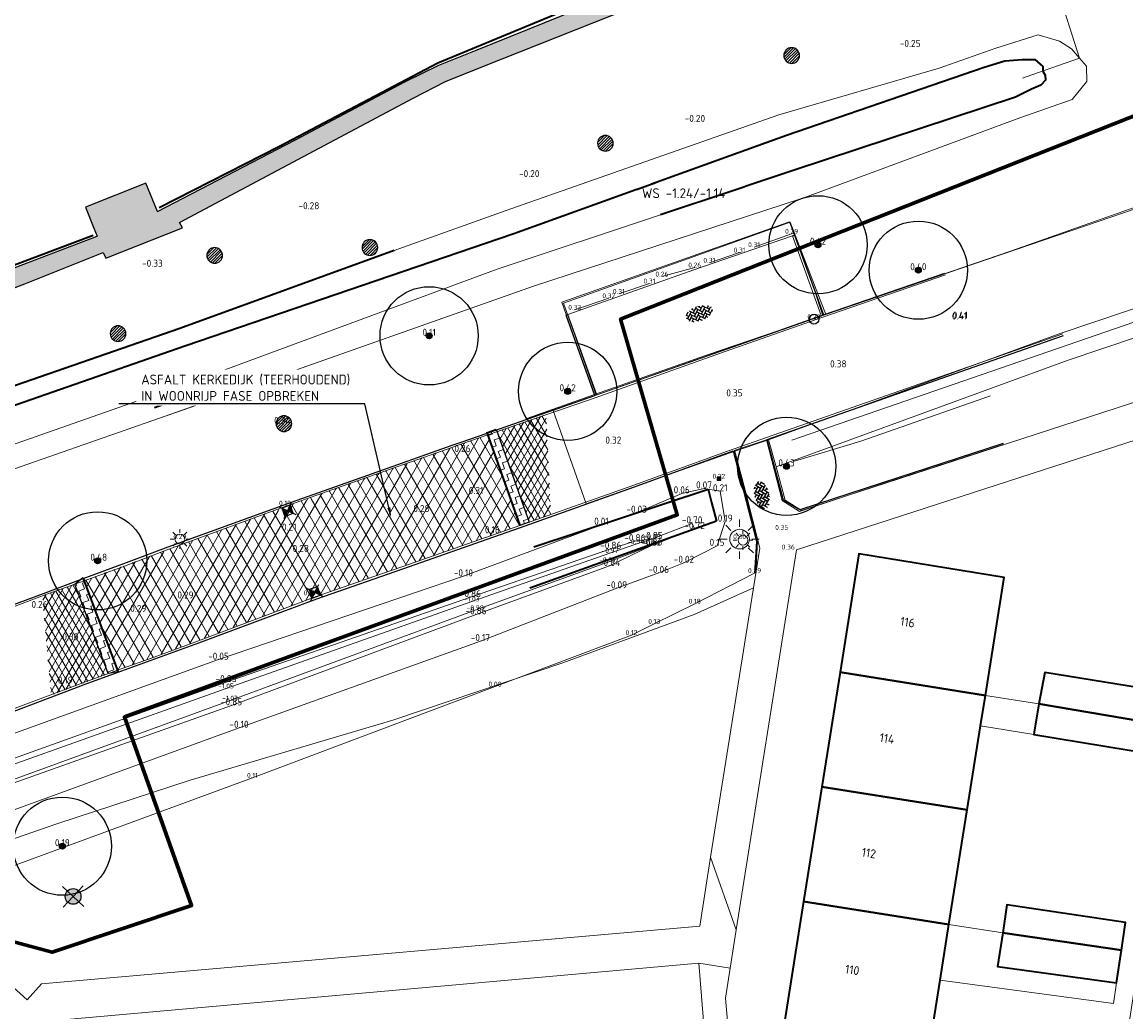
# Model space of a CAD drawing. Header units: metres. Extents: x 108651 to 109770, y 520801 to 521818.
# Tile 23 of 66: x 109385 to 109441, y 521084 to 521134. Entities that reach past the tile are written whole.
import ezdxf
from ezdxf import colors
from ezdxf.entities.mleader import LeaderData, LeaderLine
from ezdxf.enums import TextEntityAlignment as Align
from ezdxf.math import Vec2, Vec3

# ---------------------------------------------------------------- set-up
doc = ezdxf.new("R2010")
doc.units = ezdxf.units.M
for name, color, linetype, lineweight in [('B-GV-GR-BOOM-S', 253, 'Continuous', 25), ('B-WA-WH-WATERLIJN-G', 253, 'Continuous', 18), ('B-WE-GK-BESCHOEIING-G', 253, 'OB-BESCHOEIING-BLOK', 35), ('B-WE-GW-DEPOT-G', 253, 'Continuous', 25), ('B-WE-GW-WATERGANG_BODEM-G', 253, 'Continuous', 18), ('B-WE-GW-WATERGANG_GREPPEL_INSTEEK-G', 253, 'Continuous', 18), ('B-WE-GW-WATERGANG_INSTEEK-G', 253, 'Continuous', 18), ('B-WE-GW-WATERGANG_SLOOT-G', 253, 'Continuous', 18), ('B-WE-IE-MEUBILAIR_WEGMEUBILAIR_PAAL-KUNSTSTOF-S', 253, 'Continuous', 0), ('B-WE-IE-MEUBILAIR_WEGMEUBILAIR_PARKEERMAATREGEL-S', 253, 'Continuous', 0), ('B-WE-IE-TERREINAFSCHEIDING_KUNSTMATIG_HEKWERK-G', 253, 'IE-TERREINAFSCHEIDING_KUNSTMATIG-SO', 18), ('B-WE-IE-TERREINAFSCHEIDING_KUNSTMATIG_HEKWERK_RASTER-G', 253, 'IE-TERREINAFSCHEIDING_KUNSTMATIG-SO', 18), ('B-WE-KL-ET_LS_OV_LICHTMAST-S', 253, 'Continuous', 25), ('B-WE-OB-BEKLEDING_ASFALT-A-200', 253, 'Continuous', 18), ('B-WE-OG-BEBOUWING-GV', 253, 'Continuous', 35), ('B-WE-OG-BEBOUWING-T18', 253, 'Continuous', 18), ('B-WE-OG-BEBOUWING_LUIFEL-GV', 253, 'Continuous', 18), ('B-WE-OG-BEBOUWING_OVERBOUWING-GV', 253, 'Continuous', 18), ('B-WE-OG-TERREIN_CULTUURSCHEIDING-GV', 253, 'Continuous', 18), ('B-WE-OG-TERREIN_ERF-GV', 253, 'Continuous', 18), ('B-WE-RI-HWA-T25', 253, 'Continuous', 25), ('B-WE-RI-HWA_STRAATKOLK-S', 253, 'Continuous', 25), ('B-WE-VH-KANTVERHARDING-G', 253, 'Continuous', 18), ('B-WE-VH-VERHARDING_ACHTERKANTBAND-G', 253, 'Continuous', 25), ('B-WE-VH-VERHARDING_ASFALT-G', 253, 'Continuous', 18), ('B-WE-VH-VERHARDING_ASFALT-GV', 253, 'Continuous', 18), ('B-WE-VH-VERHARDING_BETONSTRAATSTEEN-GV', 253, 'Continuous', 18), ('B-WE-VH-VERHARDING_BETONSTRAATSTEEN-S', 253, 'Continuous', 25), ('B-WE-VH-VERHARDING_OPEN-G', 253, 'Continuous', 18), ('B-WE-VH-VERHARDING_STRAATBAKSTEEN-GV', 253, 'Continuous', 18), ('B-XX-IE-TERREINAFSCHEIDING_KUNSTMATIG_HEKWERK-G', 253, 'IE-TERREINAFSCHEIDING-KUNSTMATIG', 18), ('B-XX-OG-HOOGTELIJN-G', 253, 'Continuous', 18), ('N-WE-KG-WERKGRENS_FASE 3A-G', 10, 'XX-WERKGRENS_CIRCEL', 70), ('N-WE-VH-KANTVERHARDING-G', 4, 'Continuous', 35), ('N-WE-VH-VERHARDING_ASFALT_FREESVAK-A-200', 7, 'Continuous', 18), ('N-WE-VH-VERHARDING_ASFALT_FREESVAK-G', 7, 'Continuous', 25), ('V-WE-GR-DOORWORTELBARE RUIMTE-S', 80, 'Continuous', 25), ('V-WE-GW-WATERGANG_GREPPEL_INSTEEK-G', 253, 'Continuous', 35), ('V-WE-GW-WATERGANG_SLOOT-G', 253, 'Continuous', 35), ('V-WE-IE-TERREINAFSCHEIDING_KUNSTMATIG_HEKWERK_RASTER-G', 30, 'V-IE-TERREINAFSCHEIDING_KUNSTMATIG-SO', 35), ('V-WE-RI-HWA-T25', 7, 'Continuous', 25), ('V-WE-RI-HWA_KOLK_STRAATKOLK-S-200', 150, 'Continuous', 25), ('V-WE-RI-PUT-S-200', 7, 'Continuous', 25), ('V-WE-VH-KANTVERHARDING-G', 4, 'Continuous', 25), ('V-WE-VH-VERHARDING_OPEN_TEGEL_300X300-A-200', 7, 'Continuous', 18), ('X-XX-AL-T18', 253, 'Continuous', 18)]:
    doc.layers.add(name, color=color, linetype=linetype, lineweight=lineweight)
for name, color, linetype in [('B-WE-GW-WATERGANG_BODEM-G-HGT', 253, 'Continuous'), ('B-WE-IE-MEUBILAIR_WEGMEUBILAIR_PAAL-KUNSTSTOF-S-HGT', 253, 'Continuous'), ('B-WE-IE-MEUBILAIR_WEGMEUBILAIR_PARKEERMAATREGEL-S-HGT', 253, 'Continuous'), ('B-WE-KL-ET_LS_OV_LICHTMAST-S-HGT', 253, 'Continuous'), ('B-WE-RI-HWA_STRAATKOLK-S-HGT', 253, 'Continuous'), ('B-WE-RI-PUT_INSPECTIE-S-HGT', 253, 'Continuous'), ('B-XX-OG-HOOGTELIJN-G-HGT', 253, 'Continuous')]:
    doc.layers.add(name, color=color, linetype=linetype)
doc.layers.add('V-WE-VH-KANTOPSLUITING_TROTTOIRBAND-G', color=6, linetype='V-VH-TROTTOIRBAND-SO', lineweight=25, true_color=0xff00ff)
doc.layers.add('V-WE-VH-VERHARDING_VLOEISTOFDICHT_ASFALT-A-200', color=7, linetype='Continuous', lineweight=18, true_color=0x0099cc)
doc.styles.add('ISOCP', font='isocp.shx', dxfattribs={"width": 0.8})
doc.styles.add('NLCS-ISO', font='NLCS-ISO.ttf')
doc.styles.add('NLCS-ISO-M200-T18', font='NLCS-ISO.ttf', dxfattribs={"height": 0.36})
doc.styles.add('NLCS-ISO-M200-T25', font='NLCS-ISO.ttf', dxfattribs={"height": 0.5})
doc.styles.add('NLCS-ISO-M250-T18', font='NLCS-ISO.ttf', dxfattribs={"height": 0.45})
doc.linetypes.add('IE-TERREINAFSCHEIDING-KUNSTMATIG', pattern='A,4,[82,NLCS.SHX,S=0.75,R=90,X=0,Y=0],4,-2', length=10)
doc.linetypes.add('IE-TERREINAFSCHEIDING_KUNSTMATIG-SO', pattern='A,4,[82,NLCS.SHX,S=0.75,R=90,X=0,Y=0],4,-2', length=10)
doc.linetypes.add('OB-BESCHOEIING-BLOK', pattern='A,6,-1,[152,NLCS.SHX,S=2,R=0,X=-1,Y=0]', length=7)
doc.linetypes.add('V-IE-TERREINAFSCHEIDING_KUNSTMATIG-SO', pattern='A,2,[24,NLCS.SHX,S=0.6,R=0,X=-1,Y=0],2,[82,NLCS.SHX,S=0.75,R=90,X=0,Y=0],2,[24,NLCS.SHX,S=0.6,R=0,X=1,Y=0],2,-2', length=10)
doc.linetypes.add('V-VH-TROTTOIRBAND-SO', pattern='A,2.5,[24,NLCS.SHX,S=1,R=0,X=0,Y=0],2.5,-2,2,-2,2,-2', length=15)
doc.linetypes.add('XX-WERKGRENS_CIRCEL', pattern='A,10,-2.5,[69,NLCS.SHX,S=1,R=0,X=0,Y=0],-2.5', length=15)
pattern_1 = [(20, (0, 0), (0.1867726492, 0.40053523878), [0.3125, -0.3125]), (110, (0.29365, 0.10688), (-0.40053523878, 0.1867726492), [0.3125, -0.3125])]

# ---------------------------------------------------------------- blocks, each defined once
blk = doc.blocks.new('SKL-ET_OV_LICHTMAST-SO')
at = {"color": 0, "linetype": 'ByBlock', "lineweight": 18}
for points in [[(-1.41, 1.41), (-0.88, 0.88)], [(0, 2), (0, 1.25)], [(0.88, 0.88), (1.41, 1.41)], [(-1.25, 0), (-2, 0)], [(2, 0), (1.25, 0)], [(-1.41, -1.41), (-0.88, -0.88)], [(0.88, -0.88), (1.41, -1.41)], [(0, -1.25), (0, -2)]]:
    blk.add_lwpolyline(points, dxfattribs=at)
blk.add_circle((0, 0), 1, dxfattribs=at)
blk = doc.blocks.new('STRAATKOLK', base_point=(109085.079, 521176.504))
at = {"layer": 'B-WE-RI-HWA_STRAATKOLK-S'}
blk.add_circle((109085.079, 521176.504), 0.5, dxfattribs=at)
blk = doc.blocks.new('SGR-BOOM_01')
h = blk.add_hatch(color=256)
edge = h.paths.add_edge_path()
edge.add_arc((0, 0), 0.15, 0, 360)
for radius in [2.5, 0.15, 0.045]:
    blk.add_circle((0, 0), radius)
blk = doc.blocks.new('SIE-WEG_PAAL_KUNSTSTOF')
for p, q in [((-0.19, 0.19), (0.19, -0.19)), ((0.19, 0.19), (-0.19, -0.19))]:
    blk.add_line(p, q)
at = {"flags": 128}
for points in [[(-0.19, -0.19), (0.19, -0.19), (0.19, 0.19), (-0.19, 0.19)], [(-0.09, 0.09), (0.09, 0.09), (0.09, -0.09), (-0.09, -0.09)]]:
    blk.add_lwpolyline(points, close=True, dxfattribs=at)
blk = doc.blocks.new('SVH-BSS_KEIFORMAAT_KEPER-SO')
at = {"ltscale": 0.1}
for p, q in [((-1.33, 0.22), (-1.11, 0)), ((-1.3, 0.19), (-1.01, 0.48)), ((-1.3, -0.19), (-0.74, 0.37)), ((-1.2, -0.46), (-0.74, 0)), ((-1.14, 0.4), (-1.11, 0.37)), ((-0.93, 0.19), (-0.37, -0.37)), ((-0.9, 0.53), (-0.37, 0)), ((-0.62, 0.62), (-0.37, 0.37)), ((-0.56, 0.19), (-0.05, 0.69)), ((-0.56, 0.56), (-0.46, 0.65)), ((-0.56, -0.19), (0, 0.37)), ((-0.56, -0.56), (0, 0)), ((-0.19, 0.56), (0.37, 0)), ((-0.19, 0.19), (0.37, -0.37)), ((0.05, 0.69), (0.37, 0.37)), ((0.19, 0.56), (0.3, 0.67)), ((0.19, 0.19), (0.61, 0.61)), ((0.19, -0.19), (0.74, 0.37)), ((0.19, -0.56), (0.74, 0)), ((0.56, 0.56), (1.11, 0)), ((0.56, 0.19), (1.11, -0.37)), ((0.93, 0.19), (1.13, 0.38)), ((0.93, -0.19), (1.31, 0.2)), ((1.06, 0.43), (1.11, 0.37)), ((1.3, 0.19), (1.35, 0.14)), ((-1.43, -0.05), (-1.11, -0.37)), ((-0.97, -0.6), (-0.74, -0.37)), ((-0.93, -0.19), (-0.37, -0.74)), ((-0.93, -0.56), (-0.82, -0.67)), ((-0.4, -0.77), (0, -0.37)), ((-0.19, -0.19), (0.37, -0.74)), ((-0.19, -0.56), (0.05, -0.8)), ((-0.05, -0.8), (0, -0.74)), ((0.34, -0.77), (0.74, -0.37)), ((0.56, -0.19), (0.96, -0.59)), ((0.56, -0.56), (0.7, -0.7)), ((0.93, -0.56), (1.39, -0.09)), ((1.3, -0.19), (1.35, -0.24))]:
    blk.add_line(p, q, dxfattribs=at)
at = {"style": 'NLCS-ISO'}
blk.add_attdef('FORMAAT', text='', height=0.45, dxfattribs=at).set_placement((-1.46, -0.05), align=Align.MIDDLE_RIGHT)
blk.add_attdef('KLEUR', text='', height=0.45, dxfattribs=at).set_placement((1.46, -0.05), align=Align.MIDDLE_LEFT)
at = {"style": 'NLCS-ISO', "flags": 1}
blk.add_attdef('FUNCTIE', text='', height=0.45, dxfattribs=at).set_placement((0.03, -0.9), align=Align.MIDDLE_CENTER)
blk = doc.blocks.new('V-SRI-PUT_HWA_KUNSTSTOF-SO')
h = blk.add_hatch(color=256)
h.dxf.hatch_style = 1
h.paths.add_polyline_path([(2, 0, 1), (-2, 0, 1)])
for p, q in [((-2.65, -2.65), (2.65, 2.65)), ((2.65, -2.65), (-2.65, 2.65))]:
    blk.add_line(p, q)
blk.add_circle((0, 0), 2)
blk = doc.blocks.new('V-SRI-KOLK_STRAAT_01-SO')
h = blk.add_hatch(color=256)
h.dxf.hatch_style = 1
h.paths.add_polyline_path([(0, 1.125), (-1.125, 2.25), (-1.125, 0)])
h.paths.add_polyline_path([(1.125, 2.25), (0, 1.125), (1.125, 0)])
for p, q in [((-1.625, -0.5), (1.625, 2.75)), ((1.625, -0.5), (-1.625, 2.75)), ((-1.125, 0), (1.125, 2.25)), ((1.125, 0), (-1.125, 2.25))]:
    blk.add_line(p, q)
blk.add_lwpolyline([(-1.125, 0), (1.125, 0), (1.125, 2.25), (-1.125, 2.25)], close=True)
blk = doc.blocks.new('SGR-DOORWORTELBARE RUIMTE')
for p, q in [((-1.99, 0.21), (-0.21, 1.99)), ((-1.95, -0.45), (0.45, 1.95)), ((-1.75, -0.96), (0.96, 1.75)), ((-1.45, -1.37), (1.37, 1.45)), ((-1.07, -1.69), (1.69, 1.07)), ((-0.58, -1.91), (1.91, 0.58)), ((0.04, -2), (2, -0.04)), ((1.04, -1.71), (1.71, -1.04))]:
    blk.add_line(p, q)
at = {"extrusion": (0, 0, -1)}
blk.add_arc((0, 0), 2, 0, 360, dxfattribs=at)

msp = doc.modelspace()

# ---------------------------------------------------------------- hatches: boundary and pattern name
at = {"layer": 'B-WE-OB-BEKLEDING_ASFALT-A-200'}
h = msp.add_hatch(dxfattribs=at)
h.set_pattern_fill('AVH-ASFALT-SO', color=256, scale=0.3, pattern_type=2)
h.set_pattern_definition([(60, (1.7007, 0.60995), (-0.25980762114, 0.15), []), (120, (1.7007, 0.60995), (-0.25980762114, -0.15), [])])
h.paths.add_polyline_path([(109411.515, 521109.052), (109411.26, 521114.139), (109408.773, 521113.259), (109410.401, 521108.658)])
h = msp.add_hatch(dxfattribs=at)
h.set_pattern_fill('AVH-ASFALT-SO', color=256, scale=0.3, pattern_type=2)
h.set_pattern_definition([(60, (1.90946, 0.69212), (-0.25980762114, 0.15), []), (120, (1.90946, 0.69212), (-0.25980762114, -0.15), [])])
h.paths.add_polyline_path([(109387.28, 521105.505), (109385.626, 521104.875), (109386.069, 521099.841), (109388.973, 521100.937)])
at = {"layer": 'N-WE-VH-VERHARDING_ASFALT_FREESVAK-A-200'}
h = msp.add_hatch(dxfattribs=at)
h.set_pattern_fill('AVH-ASFALT_FREESVAK-SO', color=256, scale=0.2, angle=20, pattern_type=2)
h.set_pattern_definition(pattern_1)
h.paths.add_polyline_path([(109408.729, 521113.384), (109410.404, 521108.651), (109409.933, 521108.484), (109408.258, 521113.217)])
h = msp.add_hatch(dxfattribs=at)
h.set_pattern_fill('AVH-ASFALT_FREESVAK-SO', color=256, scale=0.2, angle=20, pattern_type=2)
h.set_pattern_definition(pattern_1)
h.paths.add_polyline_path([(109388.978, 521100.939), (109387.274, 521105.503), (109387.686, 521105.829), (109389.478, 521101.031)])
at = {"layer": 'V-WE-VH-VERHARDING_OPEN_TEGEL_300X300-A-200'}
h = msp.add_hatch(dxfattribs=at)
h.set_pattern_fill('AVH-TEGEL_300X300_HALFST-SO', color=256, scale=0.2, angle=22, pattern_type=2)
h.set_pattern_definition([(22, (0, 0), (0.44392833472, 0.50291911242), [0.6, -0.6]), (112, (0, 0), (-0.55631031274, -0.22476395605), [])])
h.paths.add_polyline_path([(109339.266, 521186.184), (109340.632, 521182.498), (109323.4, 521175.722), (109307.539, 521169.578), (109304.449, 521168.362), (109307.881, 521158.361), (109310.909, 521149.103), (109311.684, 521146.722), (109312.345, 521144.715), (109313.505, 521141.612), (109316.186, 521134.489), (109318.583, 521128.256), (109319.508, 521125.803), (109320.258, 521124.257), (109321.728, 521121.182), (109323.374, 521117.833), (109330.485, 521102.784), (109345.428, 521108.268), (109354.161, 521111.439), (109355.945, 521112.078), (109357.475, 521112.452), (109363.525, 521113.929), (109370.69, 521115.685), (109370.779, 521115.365), (109375.628, 521117.066), (109375.542, 521117.358), (109378.772, 521118.532), (109380.897, 521119.349), (109384.737, 521120.795), (109388.723, 521122.39), (109388.849, 521122.103), (109392.755, 521123.635), (109392.611, 521123.918), (109398.92, 521127.276), (109404.497, 521130.242), (109406.148, 521131.094), (109408.048, 521131.849), (109421.322, 521137.139), (109431.26, 521141.09), (109427.134, 521155.169), (109424.429, 521164.315), (109424.147, 521165.338), (109423.783, 521166.308), (109423.381, 521167.483), (109420.577, 521174.872), (109417.793, 521182.286), (109417.36, 521183.37), (109417.105, 521184.12), (109416.758, 521184.894), (109416.268, 521185.873), (109412.132, 521194.496), (109408.408, 521202.167), (109408.974, 521202.405), (109406.216, 521208.115), (109396.31, 521204.387), (109396.485, 521203.881), (109393.602, 521202.806), (109393.392, 521203.506), (109380.331, 521198.47), (109371.163, 521194.985), (109370.022, 521197.976)])
h.paths.add_polyline_path([(109352.59, 521186.062), (109361.372, 521189.462), (109370.644, 521193.022), (109381.666, 521197.31), (109393.466, 521201.842), (109397.223, 521203.312), (109405.305, 521206.452), (109411.358, 521194.029), (109415.445, 521185.467), (109415.951, 521184.409), (109416.327, 521183.602), (109416.65, 521182.582), (109419.741, 521174.516), (109422.551, 521167.041), (109423.106, 521165.457), (109423.449, 521164.483), (109426.328, 521154.749), (109430.118, 521141.68), (109420.996, 521138.067), (109407.674, 521132.663), (109405.809, 521131.923), (109404.073, 521131.074), (109398.48, 521128.107), (109391.481, 521124.47), (109390.885, 521125.915), (109387.819, 521124.685), (109388.241, 521123.627), (109388.408, 521123.208), (109384.32, 521121.647), (109380.692, 521120.251), (109378.412, 521119.414), (109373.988, 521117.817), (109373.8, 521118.312), (109375.863, 521119.056), (109375.515, 521119.984), (109373.425, 521119.267), (109370.286, 521118.116), (109370.72, 521116.949), (109370.828, 521116.66), (109363.261, 521114.805), (109357.279, 521113.374), (109355.733, 521112.956), (109353.86, 521112.331), (109345.041, 521109.133), (109331.061, 521104.014), (109324.102, 521118.464), (109322.586, 521121.594), (109321.147, 521124.637), (109320.396, 521126.165), (109319.419, 521128.665), (109317.064, 521134.8), (109314.414, 521142.025), (109313.277, 521145.081), (109312.599, 521147.066), (109311.808, 521149.441), (109308.785, 521158.734), (109305.733, 521167.952), (109323.864, 521174.871), (109341.866, 521181.882)], flags=16)
at = {"layer": 'V-WE-VH-VERHARDING_VLOEISTOFDICHT_ASFALT-A-200'}
h = msp.add_hatch(dxfattribs=at)
h.set_pattern_fill('AVH-ASFALT-SO', color=256, scale=0.5, pattern_type=2)
h.set_pattern_definition([(60, (0, 0), (-0.4330127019, 0.25), []), (120, (0, 0), (-0.4330127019, -0.25), [])])
edge = h.paths.add_edge_path()
edge.add_line((109408.302, 521113.092), (109409.933, 521108.484))
edge.add_line((109409.933, 521108.484), (109399.252, 521104.741))
edge.add_line((109399.252, 521104.741), (109397.961, 521104.253))
edge.add_line((109397.961, 521104.253), (109389.446, 521101.108))
edge.add_line((109389.446, 521101.108), (109387.745, 521105.672))
edge.add_arc((109683.071, 520319.7), 839.625, 109.102075, 110.593522, ccw=False)

# ---------------------------------------------------------------- linework, layer by layer
at = {"layer": 'B-WA-WH-WATERLIJN-G'}
for points in [[(109414.558, 521107.295), (109415.785, 521107.681), (109416.667, 521107.798), (109418.699, 521108.586), (109418.825, 521108.304), (109416.641, 521107.459), (109414.501, 521106.423), (109407.702, 521103.957), (109395.255, 521099.324), (109382.836, 521094.902)], [(109414.558, 521107.295), (109407.415, 521104.834), (109394.979, 521100.506), (109382.82, 521096.136), (109379.604, 521094.704), (109379.412, 521094.331), (109379.736, 521093.929), (109380.196, 521094.015), (109382.836, 521094.902)]]:
    msp.add_lwpolyline(points, dxfattribs=at)
at = {"layer": 'B-WE-GK-BESCHOEIING-G', "flags": 128}
for points in [[(109410.641, 521107.4), (109419.516, 521110.338)], [(109419.516, 521110.338), (109419.692, 521109.654)], [(109419.516, 521110.338), (109419.692, 521109.655)], [(109419.692, 521109.655), (109419.937, 521108.704)], [(109419.937, 521108.704), (109410.434, 521105.296)]]:
    msp.add_lwpolyline(points, dxfattribs=at)
at = {"layer": 'B-WE-GW-DEPOT-G', "flags": 128}
msp.add_lwpolyline([(109408.258, 521113.217), (109409.933, 521108.484)], dxfattribs=at)
at = {"layer": 'B-WE-GW-WATERGANG_BODEM-G'}
for points in [[(109415.829, 521107.535), (109416.667, 521107.798), (109416.641, 521107.459), (109414.402, 521106.617), (109407.662, 521104.169), (109395.179, 521099.563), (109382.839, 521095.068)], [(109415.829, 521107.535), (109414.519, 521107.074), (109407.485, 521104.619), (109394.976, 521100.187), (109382.828, 521095.859), (109379.672, 521094.505), (109379.732, 521094.176), (109382.839, 521095.068)]]:
    msp.add_lwpolyline(points, dxfattribs=at)
at = {"layer": 'B-WE-GW-WATERGANG_GREPPEL_INSTEEK-G'}
for points in [[(109424.26, 521125.137), (109424.529, 521125.225), (109435.386, 521129.248), (109438.045, 521130.173), (109438.78, 521131.072), (109438.788, 521131.082), (109438.78, 521131.868), (109438.418, 521132.284), (109438.013, 521132.746), (109437.402, 521133.151), (109436.316, 521133.469), (109434.169, 521132.787), (109431.268, 521131.775), (109423.116, 521129.4), (109409.47, 521124.606), (109403.532, 521122.493)], [(109396.262, 521115.593), (109410.625, 521120.669), (109424.26, 521125.137)], [(109391.542, 521113.93), (109392.866, 521114.393), (109396.262, 521115.593)], [(109396.262, 521115.593), (109391.542, 521113.93)], [(109331.572, 521092.034), (109352.052, 521100.026), (109361.801, 521103.535), (109391.542, 521113.93)]]:
    msp.add_lwpolyline(points, dxfattribs=at)
at = {"layer": 'B-WE-GW-WATERGANG_INSTEEK-G'}
for points in [[(109415.877, 521109.134), (109418.171, 521110.118), (109419.306, 521110.368), (109420.132, 521110.222), (109420.386, 521108.681), (109419.968, 521107.445), (109418.286, 521106.581), (109416.998, 521106.07), (109414.864, 521105.284), (109407.923, 521102.593), (109395.635, 521098.178), (109382.493, 521093.385), (109380.536, 521092.705), (109379.702, 521092.489), (109378.972, 521093.287), (109378.503, 521094.7), (109378.897, 521095.606), (109382.331, 521097.224)], [(109415.877, 521109.134), (109414.086, 521108.522), (109407.057, 521105.894), (109394.589, 521101.651), (109382.331, 521097.224)]]:
    msp.add_lwpolyline(points, dxfattribs=at)
at = {"layer": 'B-WE-GW-WATERGANG_SLOOT-G'}
msp.add_lwpolyline([(109417.09, 521124.302), (109408.775, 521121.534), (109393.67, 521115.945), (109361.063, 521104.504), (109350.941, 521100.471), (109345.558, 521098.366), (109330.099, 521092.766)], dxfattribs=at)
at = {"layer": 'B-WE-IE-MEUBILAIR_WEGMEUBILAIR_PARKEERMAATREGEL-S'}
for points in [[(109421.854, 521122.654), (109423.766, 521123.334)], [(109419.577, 521121.858), (109421.12, 521122.381)], [(109417.164, 521121.158), (109418.834, 521121.62)], [(109414.969, 521120.272), (109416.528, 521120.805)], [(109412.725, 521119.463), (109414.46, 521120.058)]]:
    msp.add_lwpolyline(points, dxfattribs=at)
at = {"layer": 'B-WE-IE-TERREINAFSCHEIDING_KUNSTMATIG_HEKWERK-G', "flags": 128}
msp.add_lwpolyline([(109423.774, 521112.834), (109462.476, 521126.183)], dxfattribs=at)
at = {"layer": 'B-WE-IE-TERREINAFSCHEIDING_KUNSTMATIG_HEKWERK_RASTER-G'}
msp.add_lwpolyline([(109435.511, 521131.267), (109436.288, 521131.528), (109438.418, 521132.284), (109437.279, 521135.869), (109434.221, 521145.189), (109433.721, 521146.669), (109435.022, 521148.819), (109436.765, 521150.782), (109437.414, 521151.212)], dxfattribs=at)
at = {"layer": 'B-WE-OG-BEBOUWING-GV', "flags": 128}
for points in [[(109426.229, 521101.008), (109433.629, 521099.833), (109434.584, 521105.842), (109427.188, 521107.043)], [(109426.229, 521101.008), (109425.302, 521095.173), (109432.702, 521093.998), (109433.382, 521098.276), (109433.629, 521099.833)], [(109436.344, 521099.396), (109442.446, 521098.362), (109442.73, 521100.014), (109436.649, 521100.989), (109436.345, 521099.402)], [(109442.446, 521098.362), (109436.344, 521099.396), (109436.11, 521097.951), (109436.093, 521097.845), (109442.185, 521096.846)], [(109424.375, 521089.337), (109431.775, 521088.162), (109432.702, 521093.998), (109425.302, 521095.173)], [(109431.775, 521088.162), (109424.375, 521089.337), (109423.417, 521083.305), (109430.817, 521082.13), (109431.326, 521085.333)], [(109440.553, 521086.865), (109440.768, 521088.27), (109434.728, 521089.166), (109434.509, 521087.745)], [(109440.553, 521086.865), (109434.509, 521087.745), (109434.244, 521086.02), (109440.298, 521085.202)]]:
    msp.add_lwpolyline(points, close=True, dxfattribs=at)
at = {"layer": 'B-WE-OG-BEBOUWING_LUIFEL-GV', "flags": 128}
msp.add_lwpolyline([(109440.298, 521085.202), (109434.244, 521086.02), (109434.509, 521087.745), (109431.775, 521088.162), (109431.326, 521085.333), (109440.155, 521084.14)], close=True, dxfattribs=at)
at = {"layer": 'B-WE-OG-BEBOUWING_OVERBOUWING-GV', "flags": 128}
msp.add_lwpolyline([(109433.382, 521098.276), (109436.093, 521097.845), (109436.11, 521097.951), (109436.344, 521099.396), (109433.629, 521099.833)], close=True, dxfattribs=at)
at = {"layer": 'B-WE-OG-TERREIN_CULTUURSCHEIDING-GV', "flags": 128}
for points in [[(109471.529, 521126.673), (109470.202, 521127.303), (109466.666, 521127.244), (109463.18, 521126.65), (109457.861, 521125.055), (109455.994, 521124.495), (109455.19, 521124.226), (109437.383, 521118.235), (109426.821, 521114.371), (109425.526, 521113.906), (109422.586, 521112.852), (109422.972, 521111.467), (109437.848, 521116.909), (109455.638, 521122.895), (109463.202, 521125.2), (109465.433, 521125.796)], [(109421.827, 521105.305), (109418.799, 521103.952), (109412.124, 521101.491), (109403.458, 521098.562), (109393.154, 521095.515), (109386.362, 521093.289), (109379.636, 521090.971), (109380.781, 521087.998), (109384.858, 521084.334), (109385.581, 521085.145), (109419.085, 521088.088), (109419.642, 521091.587)]]:
    msp.add_lwpolyline(points, close=True, dxfattribs=at)
msp.add_lwpolyline([(109455.638, 521122.895), (109437.848, 521116.909), (109422.972, 521111.467), (109423.444, 521109.777), (109424.263, 521109.246), (109426.605, 521110.007), (109427.91, 521110.431), (109446.544, 521116.49)], dxfattribs=at)
at = {"layer": 'B-WE-OG-TERREIN_ERF-GV', "flags": 128}
for points in [[(109446.753, 521114.608), (109424.022, 521107.237), (109420.945, 521087.89), (109420.636, 521085.948), (109420.393, 521084.421), (109420.583, 521082.273), (109420.624, 521081.703), (109420.717, 521080.41), (109440.074, 521077.406), (109440.263, 521078.655), (109442.808, 521095.49)], [(109419.349, 521082.418), (109419.035, 521086.203), (109386.483, 521083.285)]]:
    msp.add_lwpolyline(points, dxfattribs=at)
for points in [[(109425.302, 521095.173), (109426.229, 521101.008), (109427.188, 521107.043), (109434.584, 521105.842), (109433.629, 521099.833), (109433.382, 521098.276), (109432.702, 521093.998), (109431.775, 521088.162), (109431.326, 521085.333), (109430.817, 521082.13), (109423.417, 521083.305), (109424.375, 521089.337)], [(109436.344, 521099.396), (109436.345, 521099.402), (109436.649, 521100.989), (109442.73, 521100.014), (109442.446, 521098.362), (109442.185, 521096.846), (109436.093, 521097.845), (109436.11, 521097.951)], [(109434.509, 521087.745), (109434.728, 521089.166), (109440.768, 521088.27), (109440.553, 521086.865), (109440.298, 521085.202), (109434.244, 521086.02)]]:
    msp.add_lwpolyline(points, close=True, dxfattribs=at)
at = {"layer": 'B-WE-VH-KANTVERHARDING-G'}
for points in [[(109387.745, 521105.672), (109389.799, 521106.411), (109392.066, 521107.283), (109398.259, 521109.544), (109402.233, 521110.952), (109406.527, 521112.473), (109406.981, 521112.634), (109408.302, 521113.092)], [(109403.928, 521106.381), (109408.229, 521107.881), (109408.243, 521107.886), (109409.933, 521108.484)], [(109389.446, 521101.108), (109391.317, 521101.784), (109393.58, 521102.601), (109399.566, 521104.859), (109403.928, 521106.381)]]:
    msp.add_lwpolyline(points, dxfattribs=at)
at = {"layer": 'B-WE-VH-VERHARDING_ACHTERKANTBAND-G'}
for points in [[(109423.814, 521123.237), (109423.92, 521123.273), (109425.383, 521119.201), (109431.562, 521121.327)], [(109408.268, 521113.189), (109413.747, 521115.106), (109412.283, 521119.188), (109412.374, 521119.22)], [(109434.542, 521112.661), (109428.386, 521110.663), (109424.181, 521109.275), (109423.359, 521109.776), (109423.079, 521110.791), (109422.527, 521112.868), (109426.869, 521114.39), (109437.605, 521118.149)], [(109409.962, 521108.386), (109415.763, 521110.45), (109420.796, 521112.279), (109421.972, 521107.688), (109421.88, 521106.062)], [(109385.813, 521105.078), (109386.04, 521105.162), (109387.704, 521105.781)], [(109381.542, 521103.495), (109385.813, 521105.078)], [(109387.575, 521100.322), (109387.746, 521100.387), (109389.481, 521101.016)], [(109383.316, 521098.708), (109387.575, 521100.322)]]:
    msp.add_lwpolyline(points, dxfattribs=at)
at = {"layer": 'B-WE-VH-VERHARDING_ASFALT-G'}
for points in [[(109448.585, 521146.46), (109450.442, 521140.646), (109451.176, 521137.817), (109451.593, 521134.316), (109451.09, 521131.497), (109450.314, 521129.71), (109448.952, 521127.914), (109447.154, 521126.744), (109443.853, 521125.602), (109434.911, 521122.456), (109425.351, 521119.183), (109419.435, 521117.157), (109413.728, 521115.147), (109410.283, 521113.932)], [(109413.728, 521115.147), (109412.967, 521117.294), (109412.065, 521119.853), (109423.655, 521123.939), (109424.773, 521120.923), (109425.351, 521119.183)], [(109408.302, 521113.092), (109413.772, 521114.991), (109420.383, 521117.334), (109425.347, 521119.09), (109431.592, 521121.239)], [(109409.933, 521108.484), (109415.738, 521110.538), (109420.504, 521112.268), (109426.853, 521114.489), (109437.573, 521118.249)], [(109361.867, 521095.904), (109366.405, 521097.692), (109372.953, 521100.173), (109380.094, 521102.819), (109381.585, 521103.38), (109385.847, 521104.986), (109386.085, 521105.075), (109387.745, 521105.672)], [(109383.276, 521098.817), (109387.689, 521100.473), (109389.446, 521101.108)]]:
    msp.add_lwpolyline(points, dxfattribs=at)
at = {"layer": 'B-WE-VH-VERHARDING_ASFALT-GV', "flags": 128}
for points in [[(109472.243, 521132.016), (109467.973, 521131.915), (109465.958, 521131.792), (109446.92, 521126.547), (109425.509, 521119.231), (109413.818, 521115.116)], [(109413.818, 521115.116), (109411.625, 521114.346), (109413.301, 521109.589), (109420.882, 521112.26), (109422.586, 521112.852), (109425.526, 521113.906), (109426.821, 521114.371), (109437.383, 521118.235), (109455.19, 521124.226), (109455.994, 521124.495), (109457.861, 521125.055), (109463.18, 521126.65), (109466.666, 521127.244), (109470.202, 521127.303), (109480.455, 521127.386), (109480.117, 521131.552)]]:
    msp.add_lwpolyline(points, dxfattribs=at)
at = {"layer": 'B-WE-VH-VERHARDING_BETONSTRAATSTEEN-GV', "flags": 128}
msp.add_lwpolyline([(109423.691, 521123.923), (109412.156, 521119.807), (109413.818, 521115.116), (109425.509, 521119.231)], close=True, dxfattribs=at)
msp.add_lwpolyline([(109420.583, 521082.273), (109420.393, 521084.421), (109420.636, 521085.948), (109419.035, 521086.203), (109419.349, 521082.418)], dxfattribs=at)
at = {"layer": 'B-WE-VH-VERHARDING_OPEN-G'}
for points in [[(109413.843, 521115.135), (109412.374, 521119.22), (109418.781, 521121.498), (109423.814, 521123.237), (109425.274, 521119.169)], [(109413.843, 521115.135), (109420.331, 521117.433), (109425.274, 521119.169)], [(109420.84, 521112.303), (109422.486, 521112.846), (109423.282, 521109.75), (109424.165, 521109.194), (109428.391, 521110.605), (109434.55, 521112.601)], [(109420.84, 521112.303), (109422.035, 521107.68), (109421.938, 521106.058)]]:
    msp.add_lwpolyline(points, dxfattribs=at)
at = {"layer": 'B-WE-VH-VERHARDING_STRAATBAKSTEEN-GV', "flags": 128}
for points in [[(109446.544, 521116.49), (109427.91, 521110.431), (109426.605, 521110.007), (109424.263, 521109.246), (109423.444, 521109.777), (109422.972, 521111.467), (109422.586, 521112.852), (109420.882, 521112.26), (109421.393, 521110.274), (109422.15, 521107.336), (109421.827, 521105.305), (109419.642, 521091.587), (109420.945, 521087.89), (109424.022, 521107.237), (109446.753, 521114.608)], [(109383.553, 521080.088), (109385.094, 521081.731), (109386.483, 521083.285), (109419.035, 521086.203), (109420.636, 521085.948), (109420.945, 521087.89), (109419.642, 521091.587), (109419.085, 521088.088), (109385.581, 521085.145), (109384.858, 521084.334), (109380.781, 521087.998)]]:
    msp.add_lwpolyline(points, dxfattribs=at)
at = {"layer": 'B-XX-IE-TERREINAFSCHEIDING_KUNSTMATIG_HEKWERK-G'}
msp.add_lwpolyline([(109433.895, 521115.087), (109427.281, 521112.768), (109423.906, 521111.75)], dxfattribs=at)
at = {"layer": 'B-XX-OG-HOOGTELIJN-G'}
msp.add_lwpolyline([(109421.88, 521106.062), (109418.835, 521104.5), (109416.77, 521103.471), (109415.614, 521102.904), (109408.672, 521100.279), (109396.318, 521095.633), (109383.45, 521090.904), (109380.15, 521089.569)], dxfattribs=at)
at = {"layer": 'N-WE-KG-WERKGRENS_FASE 3A-G', "flags": 128}
msp.add_lwpolyline([(109325.985, 521089.891), (109318.976, 521087.098), (109317.759, 521090.31), (109323.357, 521094.593), (109238.454, 521245.385), (109219.993, 521235.574), (109207.975, 521226.877), (109134.352, 521188.292), (109146.681, 521162.038), (109133.203, 521154.372), (109125.139, 521169.625), (109118.97, 521166.626), (109096.884, 521210.772), (109081.12, 521240.821), (109089.41, 521256.905), (109098.836, 521261.004), (109100.773, 521257.626, 0.463993), (109111.285, 521254.28), (109161.484, 521279.683), (109182.49, 521274.188), (109197.384, 521282.23), (109207.411, 521265.019), (109222.743, 521273.13), (109202.684, 521306.819), (109330.854, 521375.957), (109334.104, 521366.956), (109359.352, 521304.007), (109395.916, 521316.767), (109395.014, 521304.654), (109407.223, 521303.045), (109419.647, 521302.279), (109418.208, 521287.556), (109409.708, 521288.408), (109419.013, 521237.753), (109418.562, 521234.864), (109426.445, 521234.185), (109428.101, 521222.066), (109422.353, 521222.198), (109444.16, 521149.248), (109444.21, 521130.53), (109415.056, 521118.995), (109417.942, 521109.017), (109389.8, 521098.734), (109393.219, 521089.125), (109386.118, 521086.75), (109367.934, 521091.648), (109364.106, 521102.437)], format="xyb", close=True, dxfattribs=at)
at = {"layer": 'N-WE-VH-KANTVERHARDING-G', "flags": 128}
for points in [[(109408.258, 521113.217), (109409.933, 521108.484)], [(109387.704, 521105.781), (109389.481, 521101.016)]]:
    msp.add_lwpolyline(points, dxfattribs=at)
at = {"layer": 'N-WE-VH-VERHARDING_ASFALT_FREESVAK-G', "flags": 128}
msp.add_lwpolyline([(109408.729, 521113.384), (109410.404, 521108.651), (109409.933, 521108.484), (109408.258, 521113.217)], close=True, dxfattribs=at)
msp.add_lwpolyline([(109388.978, 521100.939), (109387.274, 521105.503), (109387.686, 521105.829), (109389.478, 521101.031), (109388.978, 521100.939)], dxfattribs=at)
at = {"layer": 'V-WE-GW-WATERGANG_GREPPEL_INSTEEK-G'}
msp.add_lwpolyline([(109403.532, 521122.493), (109392.62, 521118.511), (109363.305, 521108.339), (109333.034, 521097.125)], dxfattribs=at)
at = {"layer": 'V-WE-GW-WATERGANG_SLOOT-G'}
msp.add_lwpolyline([(109396.04, 521116.15), (109391.325, 521114.473)], dxfattribs=at)
at = {"layer": 'V-WE-IE-TERREINAFSCHEIDING_KUNSTMATIG_HEKWERK_RASTER-G'}
for points in [[(109429.869, 521141.759), (109420.234, 521137.891), (109412.94, 521134.989), (109405.748, 521132.018), (109397.696, 521127.776), (109391.576, 521124.661)], [(109388.211, 521123.25), (109384.481, 521121.837), (109378.459, 521119.565), (109374.185, 521117.969)]]:
    msp.add_lwpolyline(points, dxfattribs=at)
at = {"layer": 'V-WE-VH-KANTOPSLUITING_TROTTOIRBAND-G'}
for points in [[(109387.704, 521105.781), (109389.766, 521106.547), (109392.025, 521107.401), (109398.305, 521109.67), (109402.198, 521111.047), (109406.492, 521112.566), (109406.937, 521112.723), (109408.268, 521113.189)], [(109408.265, 521107.782), (109409.962, 521108.386)], [(109389.481, 521101.016), (109391.342, 521101.69), (109393.589, 521102.508), (109399.6, 521104.746), (109403.967, 521106.276), (109408.265, 521107.782)]]:
    msp.add_lwpolyline(points, dxfattribs=at)
at = {"layer": 'V-WE-VH-KANTVERHARDING-G'}
for points in [[(109391.481, 521124.47), (109398.48, 521128.107), (109404.073, 521131.074), (109405.809, 521131.923), (109407.674, 521132.663), (109420.996, 521138.067)], [(109345.428, 521108.268), (109354.161, 521111.439), (109355.945, 521112.078), (109357.475, 521112.452), (109363.525, 521113.929), (109370.69, 521115.685), (109370.779, 521115.365), (109375.628, 521117.066), (109375.542, 521117.358), (109378.772, 521118.532), (109380.897, 521119.349), (109384.737, 521120.795), (109388.723, 521122.39), (109388.849, 521122.103), (109392.755, 521123.635), (109392.611, 521123.918), (109398.92, 521127.276), (109404.497, 521130.242), (109406.148, 521131.094), (109408.048, 521131.849), (109421.322, 521137.139)], [(109391.481, 521124.47), (109390.885, 521125.915), (109387.819, 521124.685), (109388.241, 521123.627), (109388.408, 521123.208)], [(109373.988, 521117.817), (109378.412, 521119.414), (109380.692, 521120.251), (109384.32, 521121.647), (109388.408, 521123.208)]]:
    msp.add_lwpolyline(points, dxfattribs=at)

# ---------------------------------------------------------------- block references
at = {"layer": 'B-GV-GR-BOOM-S'}
for p in [(109425.11, 521122.777, 0.422), (109430.217, 521121.482, 0.403), (109405.313, 521118.14, 0.107), (109412.365, 521115.315, 0.416), (109423.509, 521111.496, 0.427), (109388.438, 521106.681), (109386.643, 521092.151, 0.187)]:
    msp.add_blockref('SGR-BOOM_01', p, dxfattribs=at)
at = {"layer": 'B-WE-IE-MEUBILAIR_WEGMEUBILAIR_PAAL-KUNSTSTOF-S', "xscale": 0.5, "yscale": 0.5}
msp.add_blockref('SIE-WEG_PAAL_KUNSTSTOF', (109420.066, 521110.864, 0.219), dxfattribs=at)
at = {"layer": 'B-WE-KL-ET_LS_OV_LICHTMAST-S', "xscale": 0.25, "yscale": 0.25, "zscale": 0.25}
for p in [(109392.625, 521107.789, 0.289), (109421.289, 521107.735)]:
    msp.add_blockref('SKL-ET_OV_LICHTMAST-SO', p, dxfattribs=at)
at = {"layer": 'B-WE-KL-ET_LS_OV_LICHTMAST-S', "xscale": 0.5, "yscale": 0.5}
msp.add_blockref('SKL-ET_OV_LICHTMAST-SO', (109421.117, 521107.787, 0.302), dxfattribs=at)
at = {"layer": 'B-WE-RI-HWA_STRAATKOLK-S', "xscale": 0.5, "yscale": 0.5}
msp.add_blockref('STRAATKOLK', (109424.903, 521118.988, 0.278), dxfattribs=at)
at = {"layer": 'B-WE-VH-VERHARDING_BETONSTRAATSTEEN-S', "xscale": 0.5, "yscale": 0.5}
for p, rotation in [((109419.059, 521119.309), 19.359), ((109422.271, 521110.032), 283.627)]:
    msp.add_blockref('SVH-BSS_KEIFORMAAT_KEPER-SO', p, dxfattribs=dict(at, rotation=rotation))
at = {"layer": 'V-WE-GR-DOORWORTELBARE RUIMTE-S', "xscale": 0.2, "yscale": 0.2, "zscale": 0.2}
for p in [(109423.769, 521132.413), (109414.286, 521127.944), (109402.297, 521122.638), (109394.395, 521122.235), (109389.477, 521118.252)]:
    msp.add_blockref('SGR-DOORWORTELBARE RUIMTE', p, dxfattribs=at)
at = {"layer": 'V-WE-RI-HWA_KOLK_STRAATKOLK-S-200', "xscale": 0.2, "yscale": 0.2}
for p, rotation in [((109398.027, 521109.446), 200.7828463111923), ((109399.566, 521104.86), 18.54025160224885)]:
    msp.add_blockref('V-SRI-KOLK_STRAAT_01-SO', p, dxfattribs=dict(at, rotation=rotation))
at = {"layer": 'V-WE-RI-PUT-S-200', "xscale": 0.2, "yscale": 0.2, "zscale": 0.2, "rotation": 1.915748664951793}
msp.add_blockref('V-SRI-PUT_HWA_KUNSTSTOF-SO', (109387.191, 521089.593), dxfattribs=at)

# ---------------------------------------------------------------- texts
at = {"layer": 'B-WE-GW-WATERGANG_BODEM-G-HGT', "style": 'ISOCP'}
for s, p in [('-0.94', (109415.829, 521107.535, -0.936)), ('-0.94', (109415.829, 521107.535, -0.936)), ('-0.86', (109416.641, 521107.459, -0.86)), ('-0.85', (109416.667, 521107.798, -0.847)), ('-0.97', (109414.519, 521107.074, -0.969)), ('-0.97', (109414.402, 521106.617, -0.968)), ('-1.03', (109407.485, 521104.619, -1.025)), ('-0.98', (109407.662, 521104.169, -0.976)), ('-1.05', (109394.976, 521100.187, -1.053)), ('-1.03', (109395.179, 521099.563, -1.027))]:
    msp.add_text(s, height=0.25, dxfattribs=at).set_placement(p, align=Align.CENTER)
at = {"layer": 'B-WE-IE-MEUBILAIR_WEGMEUBILAIR_PAAL-KUNSTSTOF-S-HGT', "style": 'ISOCP'}
msp.add_text('0.22', height=0.25, dxfattribs=at).set_placement((109420.066, 521110.864, 0.219), align=Align.CENTER)
at = {"layer": 'B-WE-IE-MEUBILAIR_WEGMEUBILAIR_PARKEERMAATREGEL-S-HGT', "style": 'ISOCP'}
for s, p in [('0.29', (109423.766, 521123.334, 0.29)), ('0.31', (109421.854, 521122.654, 0.311)), ('0.31', (109421.12, 521122.381, 0.307)), ('0.26', (109418.834, 521121.62, 0.262)), ('0.31', (109419.577, 521121.858, 0.307)), ('0.26', (109417.164, 521121.158, 0.264)), ('0.31', (109416.528, 521120.805, 0.314)), ('0.32', (109414.46, 521120.058, 0.322)), ('0.31', (109414.969, 521120.272, 0.309)), ('0.33', (109412.725, 521119.463, 0.326))]:
    msp.add_text(s, height=0.25, dxfattribs=at).set_placement(p, align=Align.CENTER)
at = {"layer": 'B-WE-KL-ET_LS_OV_LICHTMAST-S-HGT', "style": 'ISOCP'}
for s, p in [('0.29', (109392.625, 521107.789, 0.289)), ('0.30', (109421.117, 521107.787, 0.302))]:
    msp.add_text(s, height=0.25, dxfattribs=at).set_placement(p, align=Align.CENTER)
at = {"layer": 'B-WE-OG-BEBOUWING-T18', "style": 'NLCS-ISO-M250-T18'}
for s, p in [('116', (109429.666, 521103.556)), ('114', (109428.624, 521097.637)), ('112', (109427.698, 521091.801)), ('110', (109426.852, 521085.852))]:
    msp.add_text(s, height=0.45, rotation=351, dxfattribs=at).set_placement(p, align=Align.MIDDLE)
at = {"layer": 'B-WE-RI-HWA_STRAATKOLK-S-HGT', "style": 'ISOCP'}
for s, p in [('0.28', (109424.903, 521118.988, 0.278)), ('0.19', (109397.979, 521109.495, 0.187)), ('0.18', (109399.233, 521104.924, 0.176))]:
    msp.add_text(s, height=0.25, dxfattribs=at).set_placement(p, align=Align.CENTER)
at = {"layer": 'B-WE-RI-PUT_INSPECTIE-S-HGT', "style": 'ISOCP'}
for s, p in [('0.35', (109423.263, 521108.258, 0.351)), ('0.36', (109423.597, 521107.26, 0.358))]:
    msp.add_text(s, height=0.25, dxfattribs=at).set_placement(p, align=Align.CENTER)
at = {"layer": 'B-XX-OG-HOOGTELIJN-G-HGT', "style": 'ISOCP'}
for s, p in [('0.29', (109421.88, 521106.062, 0.294)), ('0.18', (109418.835, 521104.5, 0.181)), ('0.13', (109416.77, 521103.471, 0.131)), ('0.12', (109415.614, 521102.904, 0.118)), ('0.08', (109408.672, 521100.279, 0.08)), ('0.11', (109396.318, 521095.633, 0.114))]:
    msp.add_text(s, height=0.25, dxfattribs=at).set_placement(p, align=Align.CENTER)
at = {"layer": 'X-XX-AL-T18', "style": 'NLCS-ISO-M200-T18'}
for s, p in [('0.42', (109425.11, 521122.777, 0.422)), ('0.40', (109430.217, 521121.482, 0.403)), ('0.41', (109432.309, 521118.97, 0.409)), ('0.41', (109432.352, 521119.012, 0.409)), ('0.11', (109405.313, 521118.14, 0.107)), ('0.38', (109426.143, 521116.534, 0.376)), ('0.42', (109412.365, 521115.315, 0.416)), ('0.35', (109420.855, 521115.052, 0.352)), ('0.34', (109397.841, 521113.646, 0.335)), ('0.32', (109414.691, 521112.651, 0.319)), ('0.26', (109407.011, 521112.225, 0.308)), ('0.43', (109423.509, 521111.496, 0.427)), ('0.07', (109419.306, 521110.368, 0.071)), ('0.21', (109420.132, 521110.222, 0.213)), ('0.31', (109407.704, 521110.082, 0.308)), ('0.06', (109418.171, 521110.118, 0.057)), ('0.28', (109404.925, 521109.164, 0.276)), ('-0.03', (109415.877, 521109.134, -0.034)), ('-0.03', (109415.877, 521109.134, -0.034)), ('0.01', (109414.086, 521108.522, 0.014)), ('-0.70', (109418.699, 521108.586, -0.702)), ('0.19', (109420.386, 521108.681, 0.191)), ('0.21', (109398.192, 521108.224, 0.276)), ('0.16', (109408.531, 521108.087, 0.308)), ('-0.72', (109418.825, 521108.304, -0.716)), ('-0.86', (109415.785, 521107.681, -0.858)), ('-0.86', (109416.641, 521107.459, -0.86)), ('-0.85', (109416.667, 521107.798, -0.847)), ('0.15', (109419.968, 521107.445, 0.145)), ('0.28', (109398.782, 521107.135, 0.276)), ('-0.86', (109414.558, 521107.295, -0.856)), ('-0.86', (109414.558, 521107.295, -0.856)), ('0.48', (109388.495, 521106.685, 0.483)), ('-0.84', (109414.501, 521106.423, -0.84)), ('-0.02', (109418.286, 521106.581, -0.023)), ('-0.10', (109407.057, 521105.894, -0.098)), ('-0.06', (109416.998, 521106.07, -0.062)), ('-0.09', (109414.864, 521105.284, -0.089)), ('0.29', (109392.911, 521104.764, 0.286)), ('-0.86', (109407.415, 521104.834, -0.856)), ('0.26', (109385.48, 521104.284, 0.276)), ('0.29', (109390.509, 521104.078, 0.293)), ('-0.86', (109407.702, 521103.957, -0.858)), ('0.30', (109387.052, 521102.637, 0.299)), ('-0.17', (109407.923, 521102.593, -0.165)), ('-0.05', (109394.589, 521101.651, -0.046)), ('0.19', (109386.791, 521100.431, 0.276)), ('-0.85', (109394.979, 521100.506, -0.851)), ('-0.85', (109395.255, 521099.324, -0.847)), ('-0.10', (109395.635, 521098.178, -0.103)), ('0.19', (109386.643, 521092.151, 0.187))]:
    msp.add_text(s, height=0.36, dxfattribs=at).set_placement(p, align=Align.CENTER)
at = {"layer": 'X-XX-AL-T18', "linetype": 'Continuous', "lineweight": 18, "char_height": 0.36, "attachment_point": 8, "style": 'NLCS-ISO-M200-T18'}
for s, insert in [('-0.25', (109429.799, 521132.851, -0.25)), ('-0.20', (109418.842, 521129.031, -0.204)), ('-0.20', (109410.407, 521126.221, -0.197)), ('-0.28', (109399.193, 521124.585, -0.277)), ('-0.33', (109391.226, 521121.655, -0.332))]:
    msp.add_mtext(s, dxfattribs=dict(at, insert=insert))

# ---------------------------------------------------------------- next in the draw order: texts
at = {"layer": 'B-WE-RI-HWA-T25', "insert": (109416.148, 521125.652), "char_height": 0.5, "attachment_point": 1, "style": 'NLCS-ISO-M200-T25', "bg_fill": 3, "box_fill_scale": 1.5, "bg_fill_color": 256, "bg_fill_transparency": 0}
msp.add_mtext_dynamic_manual_height_columns('WS -1.24/-1.14', width=5.00129, gutter_width=2.5, heights=[0], dxfattribs=at)

# ---------------------------------------------------------------- next in the draw order: linework, layer by layer
at = {"layer": 'V-WE-GW-WATERGANG_SLOOT-G'}
msp.add_polyline3d([(109333.254, 521096.076, -1.191), (109363.396, 521107.366, -1.236), (109392.882, 521117.633, -1.177), (109409.618, 521123.356, -1.145), (109423.51, 521128.356, -1.093), (109433.575, 521131.824, -1.126), (109434.615, 521132.146, -1.14), (109435.499, 521132.214, -1.136), (109436.147, 521132.206, -1.139), (109436.547, 521131.851, -1.117), (109436.558, 521131.624, -1.155), (109436.67, 521131.408, -1.135), (109436.688, 521131.155, -1.137), (109436.446, 521130.906, -1.15), (109435.981, 521130.693, -1.17), (109435.16, 521130.285, -1.128), (109423.89, 521126.568, -1.135), (109417.09, 521124.302, 0)], dxfattribs=at)

# ---------------------------------------------------------------- next in the draw order: leaders
at = {"layer": 'V-WE-RI-HWA-T25'}
ml = msp.add_multileader_mtext('Standard', dxfattribs=at)
ml.set_content('ASFALT KERKEDIJK (TEERHOUDEND)\\PIN WOONRIJP FASE OPBREKEN', color=256, style='NLCS-ISO-M200-T25')
ml.set_leader_properties(color=256, linetype='ByLayer', lineweight=-1)
ml.build(insert=Vec2(0, 0))
ml.multileader.update_dxf_attribs({"text_left_attachment_type": 5, "text_right_attachment_type": 5, "dogleg_length": 0.5, "arrow_head_size": 0.5})
ctx = ml.context
ctx.base_point, ctx.char_height, ctx.arrow_head_size, ctx.landing_gap_size, ctx.plane_origin = Vec3(109390.479, 521114.68), 0.5, 0.5, 0.18, Vec3(109406.073, 521109.256)
ctx.left_attachment, ctx.right_attachment = 5, 5
notes = []
notes.append((ctx, [(0, (1, 1, 0), (109402.039, 521114.68), (-1, 0), 0.5, [(0, [(109403.375, 521108.905)], 0, [])])]))
ctx.mtext.insert, ctx.mtext.flow_direction = Vec3(109390.659, 521116.164), 5
ctx.mtext.has_bg_fill, ctx.mtext.bg_color, ctx.mtext.bg_scale_factor, ctx.mtext.bg_transparency, ctx.mtext.use_window_bg_color = 1, -1027028792, 1.5, 0, 1
for ctx, leaders in notes:
    for number, flags, end, landing, length, lines in leaders:
        leader = LeaderData()
        leader.index, (leader.has_last_leader_line, leader.has_dogleg_vector, leader.attachment_direction) = number, flags
        leader.last_leader_point, leader.dogleg_vector, leader.dogleg_length = Vec3(end), Vec3(landing), length
        for number, points, colour, breaks in lines:
            line = LeaderLine()
            line.index, line.vertices, line.color, line.breaks = number, Vec3.list(points), colors.encode_raw_color(colour), breaks
            leader.lines.append(line)
        ctx.leaders.append(leader)

# ---------------------------------------------------------------- next in the draw order: block references
at = {"layer": 'V-WE-GR-DOORWORTELBARE RUIMTE-S', "xscale": 0.2, "yscale": 0.2, "zscale": 0.2}
msp.add_blockref('SGR-DOORWORTELBARE RUIMTE', (109397.922, 521113.668, 0.335), dxfattribs=at)

doc.saveas('drawing.dxf')
